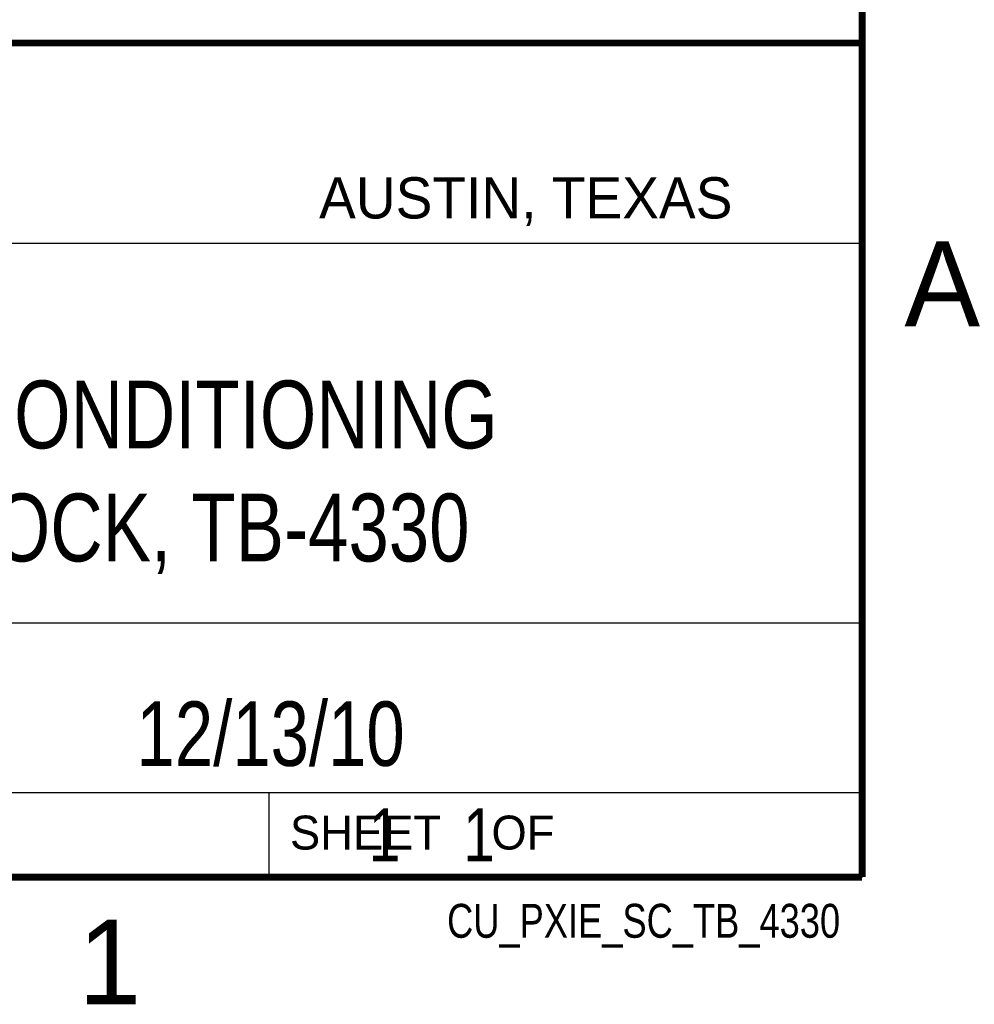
# Model space of a CAD drawing. Header units: inches. Extents: x 0 to 22, y 0 to 17.
# Tile 27 of 57: x 19 to 21.8, y 0.1 to 3. Entities that reach past the tile are written whole.
import ezdxf
from ezdxf.enums import TextEntityAlignment as Align

# ---------------------------------------------------------------- set-up
doc = ezdxf.new("R2010")
doc.units = ezdxf.units.IN
doc.header["$LTSCALE"] = 1.21
doc.header["$MEASUREMENT"] = 0
doc.layers.get('0').update_dxf_attribs({"linetype": 'CONTINUOUS'})
doc.styles.get("Standard").update_dxf_attribs({"font": 'txt', "width": 0.8})

msp = doc.modelspace()

# ---------------------------------------------------------------- linework, layer by layer
at = {"color": 2, "linetype": 'CONTINUOUS'}
for p, q in [((16.3737, 2.9596), (21.5037, 2.9596)), ((16.375, 2.96), (21.5, 2.96)), ((21.5037, 2.9596), (21.5037, 1.2496)), ((16.7288, 2.37), (21.5, 2.37)), ((16.3737, 1.2496), (21.5037, 1.2496)), ((18.01, 1.25), (21.5, 1.25)), ((21.5, 1.25), (21.5, 0.75)), ((16.375, 0.75), (21.5, 0.75)), ((18.01, 0.75), (21.5, 0.75)), ((19.75, 0.75), (21.5, 0.75)), ((19.75, 0.75), (19.75, 0.5)), ((21.5, 0.75), (21.5, 0.5)), ((19.75, 0.5), (21.5, 0.5)), ((20.4977, 0.4994), (21.4977, 0.4994)), ((20.4977, 0.4994), (20.4977, 0.4989)), ((20.4977, 0.4989), (21.4977, 0.4989)), ((21.4977, 0.4994), (21.4977, 0.4989))]:
    msp.add_line(p, q, dxfattribs=at)
at = {"color": 7, "linetype": 'CONTINUOUS', "const_width": 0.02}
for points in [[(21.5, 0.5), (21.5, 16.5)], [(13.6, 2.9595), (21.5, 2.96)], [(0.5, 0.5), (21.5, 0.5)]]:
    msp.add_lwpolyline(points, dxfattribs=at)

# ---------------------------------------------------------------- texts
at = {"color": 2, "linetype": 'CONTINUOUS'}
for s, height, p in [('AUSTIN, TEXAS', 0.121576, (19.898, 2.4426)), ('A', 0.25, (21.625, 2.125)), ('SHEET    OF', 0.1, (19.8121, 0.5815)), ('1', 0.25, (19.1875, 0.125))]:
    msp.add_text(s, height=height, dxfattribs=at).set_placement(p)
at = {"color": 2, "linetype": 'CONTINUOUS', "width": 0.8}
msp.add_text('CU_PXIE_SC_TB_4330', height=0.1, dxfattribs=at).set_placement((21.4352, 0.3213), align=Align.RIGHT)
at = {"color": 7, "linetype": 'CONTINUOUS'}
for s, insert, char_height, width, attachment_point in [('PXIE SIGNAL CONDITIONING\\PTERMINAL BLOCK, TB-4330', (18.9387, 1.9646), 0.2, 3.84, 2), ('12/13/10 ', (19.755, 1.0181), 0.19, 1.368, 2), ('     1    1', (19.8125, 0.7031), 0.15625, 1.375, 1)]:
    msp.add_mtext(s, dxfattribs=dict(at, insert=insert, char_height=char_height, width=width, attachment_point=attachment_point))

doc.saveas('drawing.dxf')
